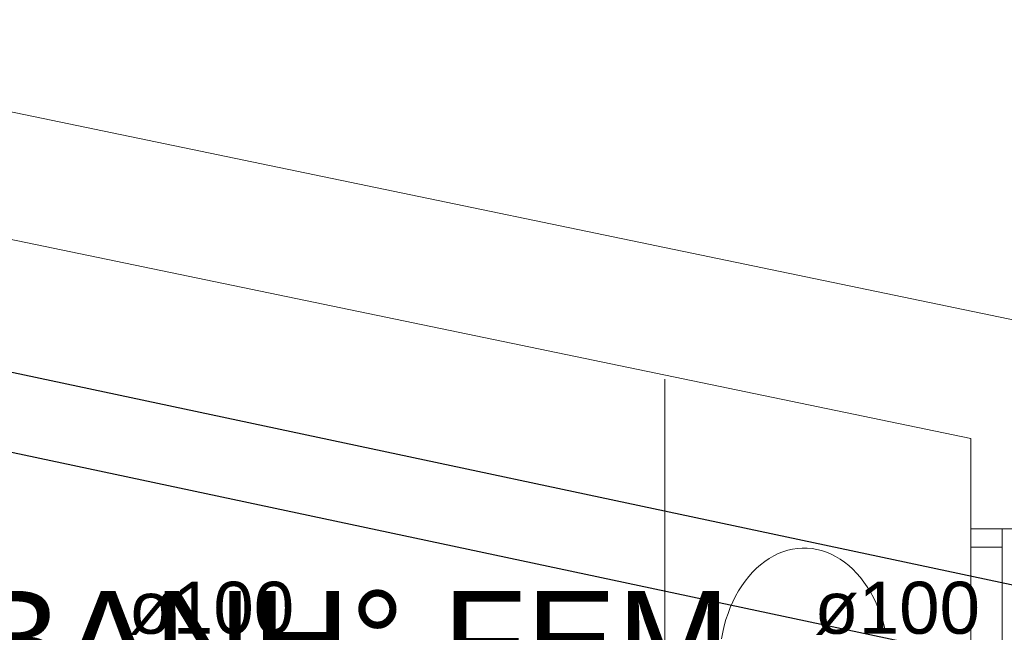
# Model space of a CAD drawing. Header units: millimetres. Extents: x 567 to 934, y -1 to 364.
# Tile 58 of 256: x 616.59 to 620.37, y 47.28 to 49.64. Entities that reach past the tile are written whole.
import ezdxf

# ---------------------------------------------------------------- set-up
doc = ezdxf.new("R2010")
doc.units = ezdxf.units.MM
doc.header["$MEASUREMENT"] = 0
doc.linetypes.add('NULL', pattern=[0])
doc.layers.add('ARQ FINA', color=8, linetype='Continuous')
doc.layers.add('TQ-Condutos', color=14, linetype='Continuous', lineweight=25)
doc.layers.add('TQ-Textos conduto', color=7, linetype='Continuous', lineweight=9)
doc.styles.add('Arial', font='arial.ttf')

msp = doc.modelspace()

# ---------------------------------------------------------------- linework, layer by layer
at = {"layer": 'ARQ FINA', "lineweight": 5}
for p, q in [((660.0306, 40.2582), (595.8259, 53.5847)), ((660.0306, 40.2582), (595.8259, 53.5847)), ((616.5456, 48.7938), (620.2456, 48.0258)), ((619.0694, 48.2542), (619.0694, 42.909)), ((620.2456, 48.0258), (620.2456, 47.679)), ((620.2456, 47.609), (620.2456, 47.679)), ((620.2456, 47.679), (620.3656, 47.679)), ((620.6256, 47.679), (620.3656, 47.679)), ((620.3656, 47.679), (620.3656, 43.539)), ((620.3656, 47.609), (620.2456, 47.609)), ((620.2456, 46.654), (620.2456, 47.609))]:
    msp.add_line(p, q, dxfattribs=at)
msp.add_lwpolyline([(619.9193, 47.2762), (619.9137, 47.3008), (619.9071, 47.3251), (619.8995, 47.3488), (619.891, 47.3718), (619.8815, 47.394), (619.871, 47.4155), (619.8597, 47.4363), (619.8476, 47.4559), (619.8347, 47.4746), (619.821, 47.4923), (619.8066, 47.5089), (619.7916, 47.5243), (619.776, 47.5384), (619.7597, 47.5513), (619.7429, 47.563), (619.7258, 47.5732), (619.7082, 47.582), (619.6902, 47.5895), (619.672, 47.5956), (619.6536, 47.6002), (619.6351, 47.6032), (619.6163, 47.6049), (619.5975, 47.605), (619.5789, 47.6037), (619.5603, 47.6009), (619.5418, 47.5966), (619.5235, 47.5909), (619.5055, 47.5838), (619.4879, 47.5752), (619.4706, 47.5652), (619.4537, 47.5538), (619.4374, 47.5413), (619.4217, 47.5274), (619.4064, 47.5122), (619.3918, 47.4958), (619.378, 47.4785), (619.365, 47.46), (619.3527, 47.4404), (619.3412, 47.4199), (619.3306, 47.3987), (619.3209, 47.3766), (619.3122, 47.3537), (619.3043, 47.3301), (619.2975, 47.3061), (619.2918, 47.2815), (619.287, 47.2564)], dxfattribs=at)
at = {"layer": 'TQ-Condutos'}
for p, q in [((614.1549, 48.7915), (620.7677, 47.3869)), ((614.5443, 48.4021), (620.2316, 47.194))]:
    msp.add_line(p, q, dxfattribs=at)

# ---------------------------------------------------------------- texts
at = {"layer": 'ARQ FINA', "linetype": 'NULL', "lineweight": 5, "insert": (616.4049, 47.0657), "char_height": 0.375, "width": 5.834223, "attachment_point": 7, "line_spacing_factor": 0.9, "style": 'Arial'}
msp.add_mtext('BANH° FEM', dxfattribs=at)
at = {"layer": 'TQ-Textos conduto', "linetype": 'NULL', "char_height": 0.2, "width": 1.273476, "attachment_point": 8, "line_spacing_factor": 0.6, "style": 'Arial'}
for insert in [(617.3266, 47.2704), (619.9623, 47.2704)]:
    msp.add_mtext('ø100', dxfattribs=dict(at, insert=insert))

doc.saveas('drawing.dxf')
